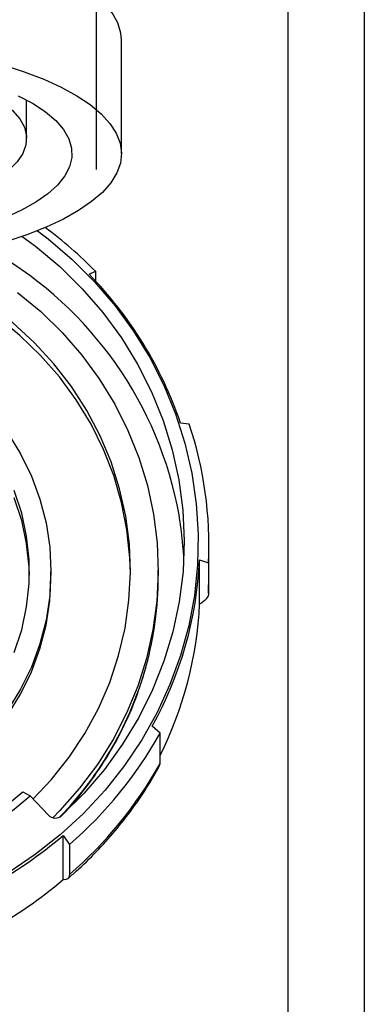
# Model space of a CAD drawing. Header units: inches. Extents: x 1.5 to 64.5, y 1.5 to 49.5.
# Tile 15 of 27: x 17.3 to 19.3, y 24.6 to 30.1. Entities that reach past the tile are written whole.
import ezdxf

# ---------------------------------------------------------------- set-up
doc = ezdxf.new("R2010")
doc.units = ezdxf.units.IN
doc.header["$LTSCALE"] = 6
doc.header["$MEASUREMENT"] = 0
doc.linetypes.add('CENTERX2', pattern=[0.8, 0.5, -0.1, 0.1, -0.1])
doc.layers.add('CENTER', color=40, linetype='CENTERX2')
doc.layers.add('DIMENSIONS', color=140, linetype='Continuous', lineweight=25)
doc.styles.add('SLDTEXTSTYLE0', font='TXT', dxfattribs={"width": 0.7})
doc.dimstyles.new('SLDDIMSTYLE0', dxfattribs={"dimtxt": 0.509766, "dimasz": 0.78, "dimexe": 0, "dimexo": 0.0625, "dimgap": 0.127441, "dimtad": 0, "dimtih": 1, "dimtoh": 1, "dimrnd": 1e-09, "dimzin": 12, "dimdsep": 46, "dimtxsty": 'SLDTEXTSTYLE0', "dimsah": 1, "dimcen": 0.09, "dimadec": 0, "dimazin": 3, "dimtfac": 1, "dimtofl": 0, "dimtmove": 0, "dimatfit": 3, "dimfxl": 0, "dimfrac": 2, "dimtolj": 1, "dimtzin": 12, "dimarcsym": 0})

# ---------------------------------------------------------------- blocks, each defined once
blk = doc.blocks.new('_D_1')
at = {"layer": 'DIMENSIONS'}
for p, q in [((11.5189, 31.6735), (11.5189, 30.8285)), ((19.2589, 31.6735), (19.2589, 19.6132)), ((11.5189, 30.4685), (11.5189, 29.1405)), ((11.5189, 28.7805), (11.5189, 19.6132)), ((11.5189, 20.3632), (13.6866, 20.3632)), ((14.3773, 20.3632), (14.2061, 20.3632)), ((14.2061, 20.3632), (14.2061, 19.553)), ((16.3162, 20.3632), (16.4873, 20.3632)), ((16.4873, 20.3632), (16.4873, 19.553)), ((19.2589, 20.3632), (17.0069, 20.3632)), ((14.2061, 19.553), (14.3773, 19.553)), ((16.4873, 19.553), (16.3162, 19.553))]:
    blk.add_line(p, q, dxfattribs=at)
for points in [[(11.5189, 20.3632), (12.2989, 20.2432), (12.2989, 20.4832)], [(19.2589, 20.3632), (18.4789, 20.4832), (18.4789, 20.2432)]]:
    blk.add_solid(points, dxfattribs=at)
at = {"layer": 'DIMENSIONS', "char_height": 0.5, "attachment_point": 1, "style": 'SLDTEXTSTYLE0'}
for s, insert in [('7.74', (14.5893, 21.1219)), ('196.6', (14.3773, 20.1976))]:
    blk.add_mtext(s, dxfattribs=dict(at, insert=insert))
blk = doc.blocks.new('_D_5')
at = {"layer": 'DIMENSIONS'}
for p, q in [((11.9452, 31.1537), (11.9452, 29.5862)), ((18.8322, 31.1537), (18.8322, 22.3381)), ((11.9452, 29.2262), (11.9452, 22.3381)), ((11.9452, 23.0881), (13.6866, 23.0881)), ((14.3773, 23.0881), (14.2061, 23.0881)), ((14.2061, 23.0881), (14.2061, 22.278)), ((16.3162, 23.0881), (16.4873, 23.0881)), ((16.4873, 23.0881), (16.4873, 22.278)), ((18.8322, 23.0881), (17.0069, 23.0881)), ((14.2061, 22.278), (14.3773, 22.278)), ((16.4873, 22.278), (16.3162, 22.278))]:
    blk.add_line(p, q, dxfattribs=at)
for points in [[(11.9452, 23.0881), (12.7252, 22.9681), (12.7252, 23.2081)], [(18.8322, 23.0881), (18.0522, 23.2081), (18.0522, 22.9681)]]:
    blk.add_solid(points, dxfattribs=at)
at = {"layer": 'DIMENSIONS', "char_height": 0.5, "attachment_point": 1, "style": 'SLDTEXTSTYLE0'}
for s, insert in [('6.89', (14.5893, 23.8468)), ('174.9', (14.3773, 22.9225))]:
    blk.add_mtext(s, dxfattribs=dict(at, insert=insert))

msp = doc.modelspace()

# ---------------------------------------------------------------- linework, layer by layer
for p, q in [((17.9047, 29.362), (17.9047, 29.9954)), ((17.3752, 29.4466), (17.3752, 29.662)), ((17.7238, 28.6907), (17.7592, 28.7069)), ((17.7592, 28.7069), (17.7592, 28.6536)), ((18.2822, 27.8557), (18.2338, 27.8607)), ((18.3927, 27.01), (18.3927, 27.1784)), ((18.3405, 27.0992), (18.3905, 27.0821)), ((18.3405, 26.853), (18.3405, 27.0992)), ((18.3905, 27.0821), (18.3905, 26.9137)), ((17.5117, 27.0067), (17.5117, 27.034)), ((18.1097, 27.005), (18.1097, 27.0409)), ((18.3905, 26.9137), (18.3927, 27.01)), ((18.1198, 26.1328), (18.0765, 26.1734)), ((18.1198, 25.9644), (18.1198, 26.1328)), ((18.1146, 25.9479), (18.1198, 25.9644)), ((17.355, 25.8074), (17.3961, 25.7849)), ((17.3961, 25.7849), (17.4983, 25.6764)), ((17.579, 25.5641), (17.6143, 25.5137)), ((17.579, 25.3179), (17.579, 25.5641)), ((17.6143, 25.5137), (17.6143, 25.3454))]:
    msp.add_line(p, q)
at = {"flags": 128}
for points in [[(17.9047, 29.9954), (17.9014, 30.034), (17.8843, 30.0908), (17.8528, 30.1469), (17.8072, 30.2019), (17.7477, 30.2553), (17.6749, 30.3067), (17.5893, 30.3557), (17.4915, 30.402), (17.3824, 30.4452), (17.2626, 30.485), (17.1332, 30.5211), (16.995, 30.5532), (16.8493, 30.5811), (16.6969, 30.6045), (16.5392, 30.6233), (16.3774, 30.6374)], [(17.2443, 29.8572), (17.3627, 29.8189), (17.4712, 29.7773), (17.569, 29.7327), (17.6553, 29.6854), (17.7296, 29.6358), (17.7913, 29.5843), (17.8399, 29.5311), (17.8752, 29.4767), (17.8968, 29.4214), (17.9047, 29.3657), (17.8987, 29.3101), (17.8789, 29.2547), (17.8454, 29.2002), (17.7985, 29.1468), (17.7385, 29.095), (17.6659, 29.0451), (17.5811, 28.9975), (17.4848, 28.9525), (17.3777, 28.9105), (17.2606, 28.8718)], [(17.0983, 29.7311), (17.1773, 29.6909), (17.244, 29.6481), (17.2975, 29.6032), (17.3374, 29.5567), (17.3632, 29.5091), (17.3746, 29.4607), (17.3716, 29.4123), (17.3541, 29.3642), (17.3224, 29.317), (17.2801, 29.2739)], [(17.3296, 29.6854), (17.4115, 29.6414), (17.4812, 29.595), (17.538, 29.5466), (17.5814, 29.4966), (17.611, 29.4454), (17.6266, 29.3935), (17.6281, 29.3413), (17.6154, 29.2893), (17.5886, 29.238), (17.548, 29.1877), (17.494, 29.1389), (17.4269, 29.092), (17.3474, 29.0475), (17.2562, 29.0057)], [(17.4356, 28.9323), (17.4951, 28.8869), (17.6297, 28.7721), (17.7545, 28.6478), (17.8687, 28.5148), (17.9716, 28.3738), (18.0625, 28.2259), (18.1409, 28.0717), (18.2064, 27.9123), (18.2586, 27.7486), (18.2971, 27.5815), (18.3217, 27.4122), (18.3323, 27.2416), (18.3288, 27.0708), (18.3111, 26.9007), (18.2796, 26.7324), (18.2342, 26.5669), (18.1753, 26.4052), (18.1033, 26.2483), (18.0186, 26.0971), (17.9216, 25.9525), (17.813, 25.8155), (17.6934, 25.6867), (17.5636, 25.567), (17.4243, 25.4572), (17.2763, 25.3578)], [(17.3509, 28.901), (17.4252, 28.8462), (17.5608, 28.7328), (17.6863, 28.6097), (17.801, 28.4774), (17.9041, 28.337), (17.9948, 28.1893), (18.0727, 28.0353), (18.1372, 27.8758), (18.188, 27.7121), (18.2246, 27.545), (18.2469, 27.3757), (18.2547, 27.2053), (18.248, 27.0349), (18.2268, 26.8655), (18.1912, 26.6982), (18.1415, 26.5342), (18.078, 26.3744), (18.0012, 26.2199), (17.9114, 26.0717), (17.8092, 25.9307), (17.6954, 25.7978), (17.5707, 25.6739)], [(17.9546, 27.0238), (17.9516, 27.111), (17.9353, 27.2657), (17.9053, 27.4185), (17.8617, 27.5685), (17.8048, 27.7145), (17.7351, 27.8555), (17.653, 27.9904), (17.5591, 28.1185), (17.4541, 28.2386), (17.3388, 28.35), (17.2139, 28.452), (17.0803, 28.5437), (16.939, 28.6245), (16.791, 28.6939), (16.6372, 28.7514), (16.5351, 28.782)], [(17.413, 25.767), (17.513, 25.8737), (17.6126, 25.9992), (17.7006, 26.1321), (17.7763, 26.2716), (17.8391, 26.4165), (17.8887, 26.566), (17.9246, 26.7188), (17.9467, 26.874), (17.9547, 27.0303), (17.9486, 27.1868), (17.9284, 27.3421), (17.8943, 27.4954), (17.8466, 27.6453), (17.7855, 27.791), (17.7115, 27.9312), (17.6252, 28.0651), (17.5271, 28.1916), (17.4179, 28.3098), (17.2985, 28.419), (17.1697, 28.5183), (17.0325, 28.607), (16.8877, 28.6844)], [(17.3249, 28.5892), (17.4542, 28.4821), (17.5739, 28.3655), (17.6831, 28.2401), (17.781, 28.1069), (17.8672, 27.9666), (17.941, 27.8202), (18.0018, 27.6686), (18.0494, 27.513), (18.0834, 27.3542), (18.1035, 27.1933), (18.1097, 27.0314), (18.1019, 26.8696), (18.0801, 26.7089), (18.0445, 26.5504), (17.9954, 26.3952), (17.933, 26.2442), (17.8578, 26.0985), (17.7702, 25.9589), (17.6709, 25.8266), (17.5604, 25.7022), (17.5212, 25.6626)], [(17.2698, 27.8083), (17.3423, 27.6903), (17.4026, 27.5663), (17.45, 27.4375), (17.4842, 27.3051), (17.5048, 27.1702), (17.5117, 27.034), (17.5048, 26.8979), (17.4842, 26.763), (17.45, 26.6306), (17.4026, 26.5018), (17.3423, 26.3778), (17.2698, 26.2598)], [(17.3071, 26.5828), (17.3483, 26.7085), (17.376, 26.8374), (17.39, 26.9683), (17.39, 27.0998), (17.376, 27.2307), (17.3483, 27.3596), (17.3071, 27.4853)], [(17.3916, 27.0135), (17.39, 27.0588), (17.376, 27.1896), (17.3483, 27.3185), (17.3071, 27.4442)], [(17.2698, 26.2324), (17.3423, 26.3504), (17.4026, 26.4744), (17.45, 26.6032), (17.4842, 26.7356), (17.5048, 26.8705), (17.5117, 27.0067), (17.5117, 27.0067)]]:
    msp.add_lwpolyline(points, dxfattribs=at)
for centre, radius, start, end in [((16.0754, 27.0602), 2.3551, 44.3623, 53.3842), ((16.1231, 26.9634), 2.1384, 11.917, 61.359), ((16.1636, 27.1604), 2.1854, 18.6879, 44.4455), ((16.2595, 27.1779), 2.1332, 357.4251, 18.5255), ((16.2476, 27.0097), 2.0072, 2.7059, 11.357), ((16.2324, 27.1998), 2.1105, 330.9007, 357.2688), ((16.2299, 27.0053), 1.8798, 344.6707, 359.9912), ((16.2356, 26.9531), 2.1073, 333.4009, 357.2793), ((16.1534, 27.0316), 1.9606, 315.8968, 344.5186), ((16.1265, 27.2446), 2.2825, 310.6828, 330.849), ((16.1265, 27.0762), 2.2825, 310.6828, 330.849), ((16.0155, 27.3362), 2.0326, 285.74, 311.2225), ((16.0164, 27.3624), 2.0957, 285.7883, 311.1742), ((17.5358, 25.7126), 0.0521, 224.0183, 312.0224), ((16.0207, 27.3826), 2.3949, 286.3695, 310.593), ((16.021, 27.1359), 2.3942, 286.6661, 310.5945)]:
    msp.add_arc(centre, radius, start, end)
for points, knots in [([(18.3905, 26.9137), (18.3905, 26.903), (18.3863, 26.8925), (18.3737, 26.8772), (18.3684, 26.8721), (18.3559, 26.8623), (18.3487, 26.8576), (18.3405, 26.853)], [0, 0, 0, 0, 0.5, 0.5, 0.75, 0.75, 1, 1, 1, 1]), ([(17.565, 25.6667), (17.5867, 25.6894), (17.6424, 25.7477), (17.7229, 25.8493), (17.8071, 25.9704), (17.882, 26.0981), (17.9471, 26.2316), (18.0018, 26.3669), (18.0288, 26.4592), (18.0419, 26.5039)], [0, 0, 0, 0, 0.09568, 0.245435, 0.396309, 0.548247, 0.701217, 0.8552, 1, 1, 1, 1]), ([(17.6052, 25.3237), (17.6209, 25.3369), (17.6769, 25.3837), (17.7656, 25.4722), (17.8712, 25.5886), (17.9681, 25.7132), (18.0503, 25.8328), (18.0954, 25.9133), (18.1148, 25.9478)], [0, 0, 0, 0, 0.075541, 0.26768, 0.461243, 0.65611, 0.852191, 1, 1, 1, 1]), ([(17.6143, 25.3454), (17.6143, 25.3346), (17.6113, 25.327), (17.6024, 25.32), (17.5987, 25.3185), (17.5898, 25.317), (17.5847, 25.317), (17.579, 25.3179)], [0, 0, 0, 0, 0.5, 0.5, 0.75, 0.75, 1, 1, 1, 1])]:
    msp.add_open_spline(points, degree=3, knots=knots)
at = {"layer": 'CENTER'}
msp.add_line((17.7639, 32.2735), (17.7639, 29.0235), dxfattribs=at)

# ---------------------------------------------------------------- dimensions: what is measured, and where the dimension line sits
at = {"layer": 'DIMENSIONS'}
dim = msp.add_linear_dim(base=(19.2589, 20.3632), p1=(11.5189, 31.9735), p2=(19.2589, 31.9735), dimstyle='SLDDIMSTYLE0', dxfattribs=at)
dim.commit()
dim.dimension.update_dxf_attribs({"geometry": '_D_1', "text_midpoint": (15.3467, 20.3632), "dimtype": 160})
dim = msp.add_linear_dim(base=(18.8322, 23.0881), p1=(11.9452, 31.4537), p2=(18.8322, 31.4537), angle=0, dimstyle='SLDDIMSTYLE0', dxfattribs=at)
dim.commit()
dim.dimension.update_dxf_attribs({"geometry": '_D_5', "text_midpoint": (15.3467, 23.0881), "dimtype": 160})

doc.saveas('drawing.dxf')
